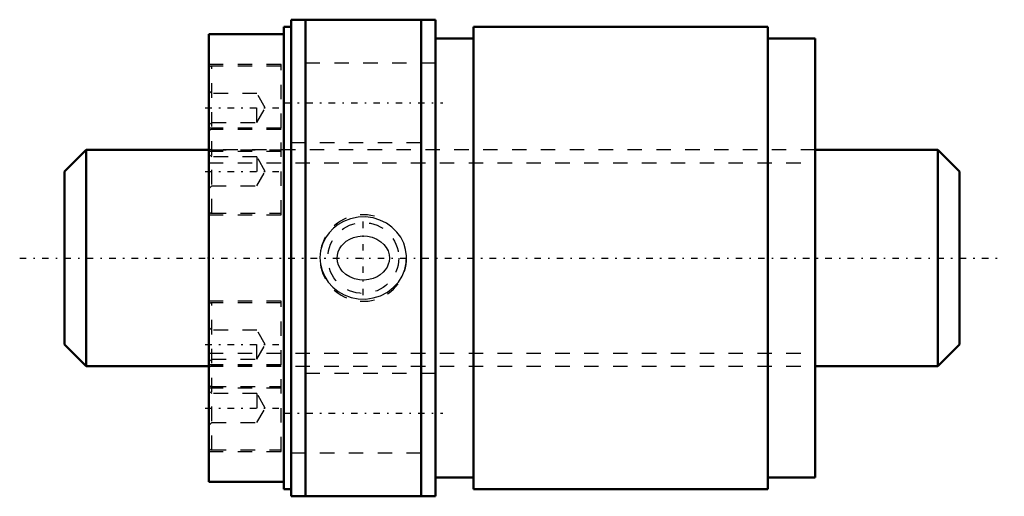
# Model space of a CAD drawing. Header units: millimetres. Extents: x -13.1 to 55.1, y -16.5 to 16.5.
import ezdxf

# ---------------------------------------------------------------- set-up
doc = ezdxf.new("R2010")
doc.units = ezdxf.units.MM
doc.linetypes.add('Center', pattern=[1.5, 0.45, -0.5, 0.05, -0.5])
doc.linetypes.add('Dashed', pattern=[2, 1, -1])
for name, color, linetype, lineweight in [('2d ConnectionPoints', 7, 'Continuous', 50), ('AM_0', 7, 'Continuous', 50), ('AM_5', 3, 'Continuous', 25), ('AM_7', 7, 'Center', 25), ('AM_9', 6, 'Dashed', 25)]:
    doc.layers.add(name, color=color, linetype=linetype, lineweight=lineweight)

# ---------------------------------------------------------------- blocks, each defined once
blk = doc.blocks.new('1_NRR0130WGF1540_1_5Nut_0_in_WGF1540_1_5G1_62LC3_N0_13_0_0_4')
at = {"layer": 'AM_0'}
for p, q in [((5.7, 16.5), (5.7, -16.5)), ((5.7, 16.5), (15.7, 16.5)), ((6.7, 16.5), (6.7, -16.5)), ((14.7, 16.5), (14.7, -16.5)), ((15.7, 16.5), (15.7, -16.5)), ((5.2, 16), (5.2, -16)), ((5.7, 16), (5.2, 16)), ((18.33, 16), (18.33, -16)), ((38.712, 16), (18.33, 16)), ((38.712, 16), (38.712, -16)), ((0, 15.5), (0, -15.5)), ((5.2, 15.5), (0, 15.5)), ((18.33, 15.2), (15.7, 15.2)), ((42, 15.2), (38.712, 15.2)), ((42, 15.2), (42, -15.2)), ((0, -15.5), (5.2, -15.5)), ((15.7, -15.2), (18.33, -15.2)), ((38.712, -15.2), (42, -15.2)), ((5.2, -16), (5.7, -16)), ((18.33, -16), (38.712, -16)), ((15.7, -16.5), (5.7, -16.5))]:
    blk.add_line(p, q, dxfattribs=at)
at = {"layer": 'AM_5', "linetype": 'Dashed'}
blk.add_arc((10.7, 0), 3, 75, 15, dxfattribs=at)
at = {"layer": 'AM_7'}
for p, q in [((-0.25, 10.392), (5.25, 10.392)), ((5.2, 10.75), (16.2, 10.75)), ((-0.25, 6), (5.25, 6)), ((10.7, -2.581), (10.7, 2.581)), ((-0.25, -6), (5.25, -6)), ((-0.25, -10.392), (5.25, -10.392)), ((5.2, -10.75), (16.2, -10.75))]:
    blk.add_line(p, q, dxfattribs=at)
at = {"layer": 'AM_9'}
for p, q in [((5, 13.392), (0, 13.392)), ((5, 13.292), (0.2, 13.292)), ((0.2, 3.1), (0.2, 13.292)), ((5, 3), (5, 13.392)), ((15.7, 13.5), (5.7, 13.5)), ((0.2, 11.392), (0, 11.592)), ((3.333, 11.392), (0.2, 11.392)), ((3.333, 9.392), (3.333, 11.392)), ((3.911, 10.392), (3.333, 11.392)), ((3.333, 9.392), (3.911, 10.392)), ((0, 9.192), (0.2, 9.392)), ((5, 9), (0, 9)), ((0.2, 9.392), (3.333, 9.392)), ((5, 8.9), (0.2, 8.9)), ((5.7, 8), (15.7, 8)), ((42, 7.5), (0, 7.5)), ((0, 7.392), (5, 7.392)), ((0.2, 7), (0, 7.2)), ((0.2, 7.492), (5, 7.492)), ((3.333, 7), (0.2, 7)), ((3.911, 6), (3.333, 7)), ((3.333, 7), (3.333, 5)), ((3.333, 5), (3.911, 6)), ((0, 4.8), (0.2, 5)), ((0.2, 5), (3.333, 5)), ((0, 3), (5, 3)), ((0.2, 3.1), (5, 3.1)), ((5, -3), (0, -3)), ((5, -3.1), (0.2, -3.1)), ((0.2, -13.292), (0.2, -3.1)), ((5, -13.392), (5, -3)), ((0.2, -5), (0, -4.8)), ((3.333, -5), (0.2, -5)), ((3.333, -7), (3.333, -5)), ((3.911, -6), (3.333, -5)), ((3.333, -7), (3.911, -6)), ((0, -7.2), (0.2, -7)), ((5, -7.392), (0, -7.392)), ((0, -7.5), (42, -7.5)), ((0.2, -7), (3.333, -7)), ((5, -7.492), (0.2, -7.492)), ((15.7, -8), (5.7, -8)), ((0, -9), (5, -9)), ((0.2, -9.392), (0, -9.192)), ((0.2, -8.9), (5, -8.9)), ((3.333, -9.392), (0.2, -9.392)), ((3.911, -10.392), (3.333, -9.392)), ((3.333, -9.392), (3.333, -11.392)), ((3.333, -11.392), (3.911, -10.392)), ((0, -11.592), (0.2, -11.392)), ((0.2, -11.392), (3.333, -11.392)), ((0, -13.392), (5, -13.392)), ((0.2, -13.292), (5, -13.292)), ((5.7, -13.5), (15.7, -13.5))]:
    blk.add_line(p, q, dxfattribs=at)
for points in [[(8.633, 2.062), (8.334, 1.748), (8.085, 1.394), (7.875, 0.955), (7.744, 0.487), (7.7, 0.025), (7.736, -0.437), (7.846, -0.876), (8.026, -1.29), (8.276, -1.676), (8.585, -2.018), (8.961, -2.318), (9.381, -2.556), (9.856, -2.731), (10.353, -2.828), (10.876, -2.841), (11.394, -2.769), (11.897, -2.609), (12.366, -2.367), (12.778, -2.052), (13.129, -1.67), (13.395, -1.249), (13.582, -0.788), (13.68, -0.328), (13.696, 0.143), (13.634, 0.592), (13.498, 1.025), (13.292, 1.431), (13.024, 1.799), (12.686, 2.132), (12.3, 2.407), (11.853, 2.627), (11.375, 2.773), (10.861, 2.842), (10.342, 2.826), (9.825, 2.722), (9.332, 2.533), (8.966, 2.322), (8.633, 2.062)], [(9.185, 0.833), (9.341, 1.007), (9.52, 1.158), (9.758, 1.306), (10.017, 1.419), (10.326, 1.5), (10.645, 1.534), (10.985, 1.515), (11.318, 1.44), (11.634, 1.31), (11.922, 1.126), (12.121, 0.944), (12.287, 0.731), (12.412, 0.49), (12.488, 0.229), (12.509, -0.002), (12.488, -0.233), (12.432, -0.438), (12.345, -0.633), (12.223, -0.822), (12.075, -0.991), (11.878, -1.16), (11.658, -1.298), (11.383, -1.419), (11.091, -1.497), (10.76, -1.533), (10.428, -1.516), (10.092, -1.443), (9.774, -1.314), (9.49, -1.135), (9.245, -0.905), (9.099, -0.709), (8.988, -0.492), (8.917, -0.256), (8.891, -0.012), (8.908, 0.206), (8.961, 0.418), (9.056, 0.635), (9.185, 0.833)]]:
    blk.add_lwpolyline(points, dxfattribs=at)
blk.add_circle((10.7, 0), 2.458, dxfattribs=at)
for centre, start, end in [((0.2, 13.092), 90, 180), ((0.2, 8.7), 90, 180), ((0.2, 7.692), 180, 270), ((0.2, 3.3), 180, 270), ((0.2, -3.3), 90, 180), ((0.2, -7.692), 90, 180), ((0.2, -8.7), 180, 270), ((0.2, -13.092), 180, 270)]:
    blk.add_arc(centre, 0.2, start, end, dxfattribs=at)
blk = doc.blocks.new('2_N0130WGF1540_1_50Shaft_0_in_WGF1540_1_5G1_62LC3_N0_13_0_0_4')
at = {"layer": 'AM_0'}
for p, q in [((-8.5, 7.5), (-10, 6)), ((-8.5, 7.5), (-8.5, -7.5)), ((0, 7.5), (-8.5, 7.5)), ((50.5, 7.5), (42, 7.5)), ((52, 6), (50.5, 7.5)), ((50.5, 7.5), (50.5, -7.5)), ((-10, 6), (-10, -6)), ((52, 6), (52, -6)), ((-10, -6), (-8.5, -7.5)), ((50.5, -7.5), (52, -6)), ((-8.5, -7.5), (0, -7.5)), ((42, -7.5), (50.5, -7.5))]:
    blk.add_line(p, q, dxfattribs=at)
at = {"layer": 'AM_5', "linetype": 'Dashed'}
for p, q in [((0, 6.58), (42, 6.58)), ((0, -6.58), (42, -6.58))]:
    blk.add_line(p, q, dxfattribs=at)
at = {"layer": 'AM_7'}
blk.add_line((-13.1, 0), (55.1, 0), dxfattribs=at)
at = {"layer": 'AM_9'}
for p, q in [((42, 7.5), (0, 7.5)), ((0, -7.5), (42, -7.5))]:
    blk.add_line(p, q, dxfattribs=at)

msp = doc.modelspace()

# ---------------------------------------------------------------- linework, layer by layer
at = {"layer": '2d ConnectionPoints'}
msp.add_point((0, 0), dxfattribs=at)

# ---------------------------------------------------------------- block references
for name in ['1_NRR0130WGF1540_1_5Nut_0_in_WGF1540_1_5G1_62LC3_N0_13_0_0_4', '2_N0130WGF1540_1_50Shaft_0_in_WGF1540_1_5G1_62LC3_N0_13_0_0_4']:
    msp.add_blockref(name, (0, 0))

doc.saveas('drawing.dxf')
